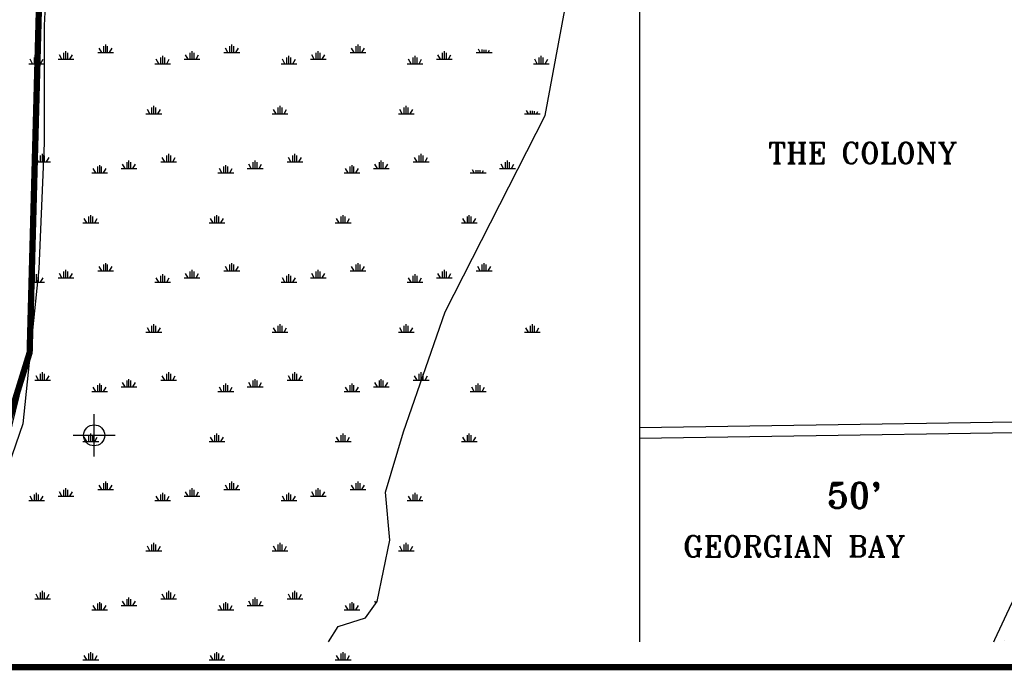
# Model space of a CAD drawing. Extents: x 213162 to 260736, y 787639 to 849969.
# Tile 3 of 17: x 225418 to 230100, y 801458 to 804552. Entities that reach past the tile are written whole.
import ezdxf
from ezdxf.enums import TextEntityAlignment as Align

# ---------------------------------------------------------------- set-up
doc = ezdxf.new("R2010")
doc.units = 0
doc.header["$LTSCALE"] = 800
doc.header["$PDMODE"] = 34
doc.header["$PDSIZE"] = 100
doc.linetypes.add('PHANTOM', pattern=[0])
doc.layers.get('0').update_dxf_attribs({"linetype": 'CONTINUOUS'})
for name, color, linetype in [('EXROW', 8, 'CONTINUOUS'), ('HATCH', 3, 'CONTINUOUS'), ('MAJROADS', 1, 'CONTINUOUS'), ('NBORDER', 1, 'CONTINUOUS'), ('ROW', 3, 'PHANTOM'), ('SEC', 2, 'CONTINUOUS'), ('TEXT', 7, 'CONTINUOUS'), ('WL-PRESERVE', 14, 'CONTINUOUS'), ('WSHEDS', 11, 'CONTINUOUS')]:
    doc.layers.add(name, color=color, linetype=linetype)
doc.layers.get('0').off()
doc.styles.get("Standard").update_dxf_attribs({"font": 'ROMANT'})

# ---------------------------------------------------------------- blocks, each defined once
blk = doc.blocks.new('*X')
at = {"color": 0}
for p, q in [((225637.5, 805403.6), (225637.5, 805441.1)), ((226237.5, 805403.6), (226237.5, 805441.1)), ((226837.5, 805403.6), (226837.5, 805441.1)), ((227437.5, 805403.6), (227437.5, 805441.1)), ((228037.5, 805403.6), (228037.5, 805441.1)), ((225600, 805403.6), (225675, 805403.6)), ((225618.7, 805403.6), (225606.7, 805424.4)), ((225628.1, 805403.6), (225628.1, 805433.6)), ((225646.9, 805403.6), (225646.9, 805433.6)), ((225656.3, 805403.6), (225668.3, 805424.4)), ((226200, 805403.6), (226275, 805403.6)), ((226218.7, 805403.6), (226206.7, 805424.4)), ((226228.1, 805403.6), (226228.1, 805433.6)), ((226246.9, 805403.6), (226246.9, 805433.6)), ((226256.3, 805403.6), (226268.3, 805424.4)), ((226800, 805403.6), (226875, 805403.6)), ((226818.7, 805403.6), (226806.7, 805424.4)), ((226828.1, 805403.6), (226828.1, 805433.6)), ((226846.9, 805403.6), (226846.9, 805433.6)), ((226856.3, 805403.6), (226868.3, 805424.4)), ((227400, 805403.6), (227475, 805403.6)), ((227418.7, 805403.6), (227406.7, 805424.4)), ((227428.1, 805403.6), (227428.1, 805433.6)), ((227446.9, 805403.6), (227446.9, 805433.6)), ((227456.3, 805403.6), (227468.3, 805424.4)), ((228000, 805403.6), (228075, 805403.6)), ((228018.7, 805403.6), (228006.7, 805424.4)), ((228028.1, 805403.6), (228028.1, 805433.6)), ((228046.9, 805403.6), (228046.9, 805433.6)), ((228056.3, 805403.6), (228068.3, 805424.4)), ((225937.5, 804884), (225937.5, 804921.5)), ((226537.5, 804884), (226537.5, 804921.5)), ((227137.5, 804884), (227137.5, 804921.5)), ((225900, 804884), (225975, 804884)), ((225918.7, 804884), (225906.7, 804904.8)), ((225928.1, 804884), (225928.1, 804914)), ((225946.9, 804884), (225946.9, 804914)), ((225956.3, 804884), (225968.3, 804904.8)), ((226500, 804884), (226575, 804884)), ((226518.7, 804884), (226506.7, 804904.8)), ((226528.1, 804884), (226528.1, 804914)), ((226546.9, 804884), (226546.9, 804914)), ((226556.3, 804884), (226568.3, 804904.8)), ((227100, 804884), (227175, 804884)), ((227118.7, 804884), (227106.7, 804904.8)), ((227128.1, 804884), (227128.1, 804914)), ((227146.9, 804884), (227146.9, 804914)), ((227156.3, 804884), (227168.3, 804904.8)), ((227700, 804884), (227775, 804884)), ((227718.7, 804884), (227709.9, 804899.3)), ((227728.1, 804884), (227728.1, 804898)), ((227737.5, 804884), (227737.5, 804897.2)), ((227746.9, 804884), (227746.9, 804896.5)), ((227756.3, 804884), (227762.8, 804895.3)), ((225600, 804364.4), (225675, 804364.4)), ((225618.7, 804364.4), (225606.7, 804385.2)), ((225628.1, 804364.4), (225628.1, 804394.4)), ((225637.5, 804364.4), (225637.5, 804401.9)), ((225646.9, 804364.4), (225646.9, 804394.4)), ((225656.3, 804364.4), (225668.3, 804385.2)), ((226200, 804364.4), (226275, 804364.4)), ((226218.7, 804364.4), (226206.7, 804385.2)), ((226228.1, 804364.4), (226228.1, 804394.4)), ((226237.5, 804364.4), (226237.5, 804401.9)), ((226246.9, 804364.4), (226246.9, 804394.4)), ((226256.3, 804364.4), (226268.3, 804385.2)), ((226800, 804364.4), (226875, 804364.4)), ((226818.7, 804364.4), (226806.7, 804385.2)), ((226828.1, 804364.4), (226828.1, 804394.4)), ((226837.5, 804364.4), (226837.5, 804401.9)), ((226846.9, 804364.4), (226846.9, 804394.4)), ((226856.3, 804364.4), (226868.3, 804385.2)), ((227400, 804364.4), (227475, 804364.4)), ((227418.7, 804364.4), (227406.7, 804385.2)), ((227428.1, 804364.4), (227428.1, 804394.4)), ((227437.5, 804364.4), (227437.5, 804401.9)), ((227446.9, 804364.4), (227446.9, 804394.4)), ((227456.3, 804364.4), (227468.3, 804385.2)), ((225900, 803844.8), (225975, 803844.8)), ((225918.7, 803844.8), (225906.7, 803865.6)), ((225928.1, 803844.8), (225928.1, 803874.8)), ((225937.5, 803844.8), (225937.5, 803882.3)), ((225946.9, 803844.8), (225946.9, 803874.8)), ((225956.3, 803844.8), (225968.3, 803865.6)), ((226500, 803844.8), (226575, 803844.8)), ((226518.7, 803844.8), (226506.7, 803865.6)), ((226528.1, 803844.8), (226528.1, 803874.8)), ((226537.5, 803844.8), (226537.5, 803882.3)), ((226546.9, 803844.8), (226546.9, 803874.8)), ((226556.3, 803844.8), (226568.3, 803865.6)), ((227100, 803844.8), (227175, 803844.8)), ((227118.7, 803844.8), (227106.7, 803865.6)), ((227128.1, 803844.8), (227128.1, 803874.8)), ((227137.5, 803844.8), (227137.5, 803882.3)), ((227146.9, 803844.8), (227146.9, 803874.8)), ((227156.3, 803844.8), (227168.3, 803865.6)), ((227700, 803844.8), (227775, 803844.8)), ((227718.7, 803844.8), (227706.7, 803865.6)), ((227728.1, 803844.8), (227728.1, 803874.8)), ((227737.5, 803844.8), (227737.5, 803882.3)), ((227746.9, 803844.8), (227746.9, 803874.8)), ((227756.3, 803844.8), (227768.3, 803865.6)), ((225618.7, 803325.2), (225606.7, 803345.9)), ((225628.1, 803325.2), (225628.1, 803355.2)), ((225637.5, 803325.2), (225637.5, 803362.7)), ((225646.9, 803325.2), (225646.9, 803355.2)), ((225656.3, 803325.2), (225668.3, 803345.9)), ((226218.7, 803325.2), (226206.7, 803345.9)), ((226228.1, 803325.2), (226228.1, 803355.2)), ((226237.5, 803325.2), (226237.5, 803362.7)), ((226246.9, 803325.2), (226246.9, 803355.2)), ((226256.3, 803325.2), (226268.3, 803345.9)), ((226818.7, 803325.2), (226806.7, 803345.9)), ((226828.1, 803325.2), (226828.1, 803355.2)), ((226837.5, 803325.2), (226837.5, 803362.7)), ((226846.9, 803325.2), (226846.9, 803355.2)), ((226856.3, 803325.2), (226868.3, 803345.9)), ((227418.7, 803325.2), (227406.7, 803345.9)), ((227428.1, 803325.2), (227428.1, 803355.2)), ((227437.5, 803325.2), (227437.5, 803362.7)), ((227446.9, 803325.2), (227446.9, 803355.2)), ((227456.3, 803325.2), (227468.3, 803345.9)), ((225600, 803325.2), (225675, 803325.2)), ((226200, 803325.2), (226275, 803325.2)), ((226800, 803325.2), (226875, 803325.2)), ((227400, 803325.2), (227475, 803325.2)), ((225918.7, 802805.5), (225906.7, 802826.3)), ((225928.1, 802805.5), (225928.1, 802835.5)), ((225937.5, 802805.5), (225937.5, 802843)), ((225946.9, 802805.5), (225946.9, 802835.5)), ((225956.3, 802805.5), (225968.3, 802826.3)), ((226518.7, 802805.5), (226506.7, 802826.3)), ((226528.1, 802805.5), (226528.1, 802835.5)), ((226537.5, 802805.5), (226537.5, 802843)), ((226546.9, 802805.5), (226546.9, 802835.5)), ((226556.3, 802805.5), (226568.3, 802826.3)), ((227118.7, 802805.5), (227106.7, 802826.3)), ((227128.1, 802805.5), (227128.1, 802835.5)), ((227137.5, 802805.5), (227137.5, 802843)), ((227146.9, 802805.5), (227146.9, 802835.5)), ((227156.3, 802805.5), (227168.3, 802826.3)), ((225900, 802805.5), (225975, 802805.5)), ((226500, 802805.5), (226575, 802805.5)), ((227100, 802805.5), (227175, 802805.5)), ((225618.7, 802285.9), (225606.7, 802306.7)), ((225628.1, 802285.9), (225628.1, 802315.9)), ((225637.5, 802285.9), (225637.5, 802323.4)), ((225646.9, 802285.9), (225646.9, 802315.9)), ((225656.3, 802285.9), (225668.3, 802306.7)), ((226218.7, 802285.9), (226206.7, 802306.7)), ((226228.1, 802285.9), (226228.1, 802315.9)), ((226237.5, 802285.9), (226237.5, 802323.4)), ((226246.9, 802285.9), (226246.9, 802315.9)), ((226256.3, 802285.9), (226268.3, 802306.7)), ((226818.7, 802285.9), (226806.7, 802306.7)), ((226828.1, 802285.9), (226828.1, 802315.9)), ((226837.5, 802285.9), (226837.5, 802323.4)), ((226846.9, 802285.9), (226846.9, 802315.9)), ((226856.3, 802285.9), (226868.3, 802306.7)), ((225600, 802285.9), (225675, 802285.9)), ((226200, 802285.9), (226275, 802285.9)), ((226800, 802285.9), (226875, 802285.9)), ((225918.7, 801766.3), (225906.7, 801787.1)), ((225928.1, 801766.3), (225928.1, 801796.3)), ((225937.5, 801766.3), (225937.5, 801803.8)), ((225946.9, 801766.3), (225946.9, 801796.3)), ((225956.3, 801766.3), (225968.3, 801787.1)), ((226518.7, 801766.3), (226506.7, 801787.1)), ((226528.1, 801766.3), (226528.1, 801796.3)), ((226537.5, 801766.3), (226537.5, 801803.8)), ((226546.9, 801766.3), (226546.9, 801796.3)), ((226556.3, 801766.3), (226568.3, 801787.1)), ((227112.6, 801776.9), (227106.7, 801787.1)), ((225900, 801766.3), (225975, 801766.3)), ((226500, 801766.3), (226575, 801766.3)), ((227100, 801766.3), (227105.1, 801766.3)), ((230100, 801600), (230100, 801600))]:
    blk.add_line(p, q, dxfattribs=at)

msp = doc.modelspace()

# ---------------------------------------------------------------- linework, layer by layer
at = {"layer": 'EXROW', "color": 0}
for points in [[(230883.2, 802648.3), (228365.9, 802611.7)], [(230883.9, 802598.3), (228365.9, 802561)]]:
    msp.add_lwpolyline(points, dxfattribs=at)
at = {"layer": 'MAJROADS', "color": 0}
for points in [[(234450.7, 822514.2), (232110.9, 819297.8), (230865.6, 817513.8), (230757.7, 817325), (230639.1, 817054.4), (230439.9, 816534.8), (230314.7, 816208.3), (229363, 813819.7), (228620.5, 811956.6), (227886.9, 809979.5), (227717.9, 809481.6), (227615.6, 809250.8), (227519.9, 809071.9), (227179.2, 808583.7), (226631.8, 808023.7), (225916.4, 807239.6), (225690.4, 806836.2), (225607.6, 806555.2), (225553.4, 806138.1), (225532.2, 805232.9), (225465.1, 802969.2), (225363, 802554.6), (225202.7, 802120.5), (224995, 801594.8)], [(228365.9, 805044.9), (228365.9, 801592.8)]]:
    msp.add_lwpolyline(points, dxfattribs=at)
at = {"layer": 'NBORDER', "color": 0, "const_width": 30}
msp.add_lwpolyline([(218684, 801472.7), (251684, 801472.7), (251684, 822672.7), (218684, 822672.7)], close=True, dxfattribs=at)
at = {"layer": 'ROW', "color": 0}
msp.add_lwpolyline([(226886.5, 801593.7), (226931.5, 801665.3), (227062.9, 801707), (227118.1, 801784.7), (227177.9, 802077), (227157.9, 802305.3), (227243, 802592.3), (227440.3, 803162.8), (227916.5, 804097.4), (228061.3, 804872.9), (227364.1, 804925.4), (227011.6, 804978.3), (226835.7, 805003.8), (226134.3, 805040.1), (225559.4, 805034.4), (225533.9, 804525.4), (225533.9, 803965.5), (225508.5, 803367.4), (225432.1, 802629.3), (225190.3, 801929.4), (225065.8, 801594.8)], dxfattribs=at)
at = {"layer": 'SEC', "color": 0}
msp.add_point((225771.9, 802575.4), dxfattribs=at)
at = {"layer": 'WL-PRESERVE', "color": 0}
msp.add_lwpolyline([(230713.3, 801591.3), (230724, 801609.5), (230777.1, 801681.8), (230779.6, 801768.6), (230806.5, 801854.8), (230850.2, 801927.6), (230894.3, 802004.1), (230908.1, 802061.4), (230906.5, 802149.3), (230869.4, 802217), (230825.6, 802276.6), (230755.1, 802317.4), (230667.2, 802322.8), (230587.4, 802324.3), (230551.6, 802318.7), (230471.6, 802302.7), (230417.6, 802259.7), (230363.7, 802165.9), (230280.2, 802031.4), (230202.9, 801908.8), (230134.7, 801775.1), (230053.7, 801602.5), (230048.7, 801591.7)], dxfattribs=at)
at = {"layer": 'WSHEDS', "color": 0, "const_width": 30}
msp.add_lwpolyline([(224995, 801594.8), (225202.7, 802120.5), (225465.1, 802969.2), (225465.1, 802969.2), (225526.2, 805241), (225553.4, 806138.1), (225607.6, 806555.2), (225690.4, 806836.2), (225916.4, 807239.6), (226631.8, 808023.7), (227179.2, 808583.7), (227519.9, 809071.9), (227717.9, 809481.6), (227886.9, 809979.5), (229363, 813819.7), (230639.1, 817054.4), (230865.6, 817513.8), (232110.9, 819297.8), (234450.7, 822514.2)], dxfattribs=at)

# ---------------------------------------------------------------- block references
at = {"layer": 'HATCH', "color": 0}
for p in [(0, 0), (0, 0), (0, 0), (0, 0), (0, 0), (0, 0), (0, 0), (0, 0), (0, 0), (0, 0), (0, 0), (0, 0), (0, 0), (0, 0), (0, 0), (0, 0), (0, 0), (0, 0), (0, 0), (0, 0), (0, 0), (0, 0), (0, 0), (-110.8, -487.6), (118.4, -778.9), (-139.4, -1060.6)]:
    msp.add_blockref('*X', p, dxfattribs=at)

# ---------------------------------------------------------------- texts
at = {"layer": 'EXROW', "color": 0}
msp.add_text("50'", height=120, dxfattribs=at).set_placement((229256.7, 802229.7))
at = {"layer": 'TEXT', "color": 0}
for s, p in [('THE COLONY', (229426.3, 803867.6)), ('GEORGIAN BAY', (229101.1, 801997.6))]:
    msp.add_text(s, height=100, dxfattribs=at).set_placement(p, align=Align.CENTER)

doc.saveas('drawing.dxf')
